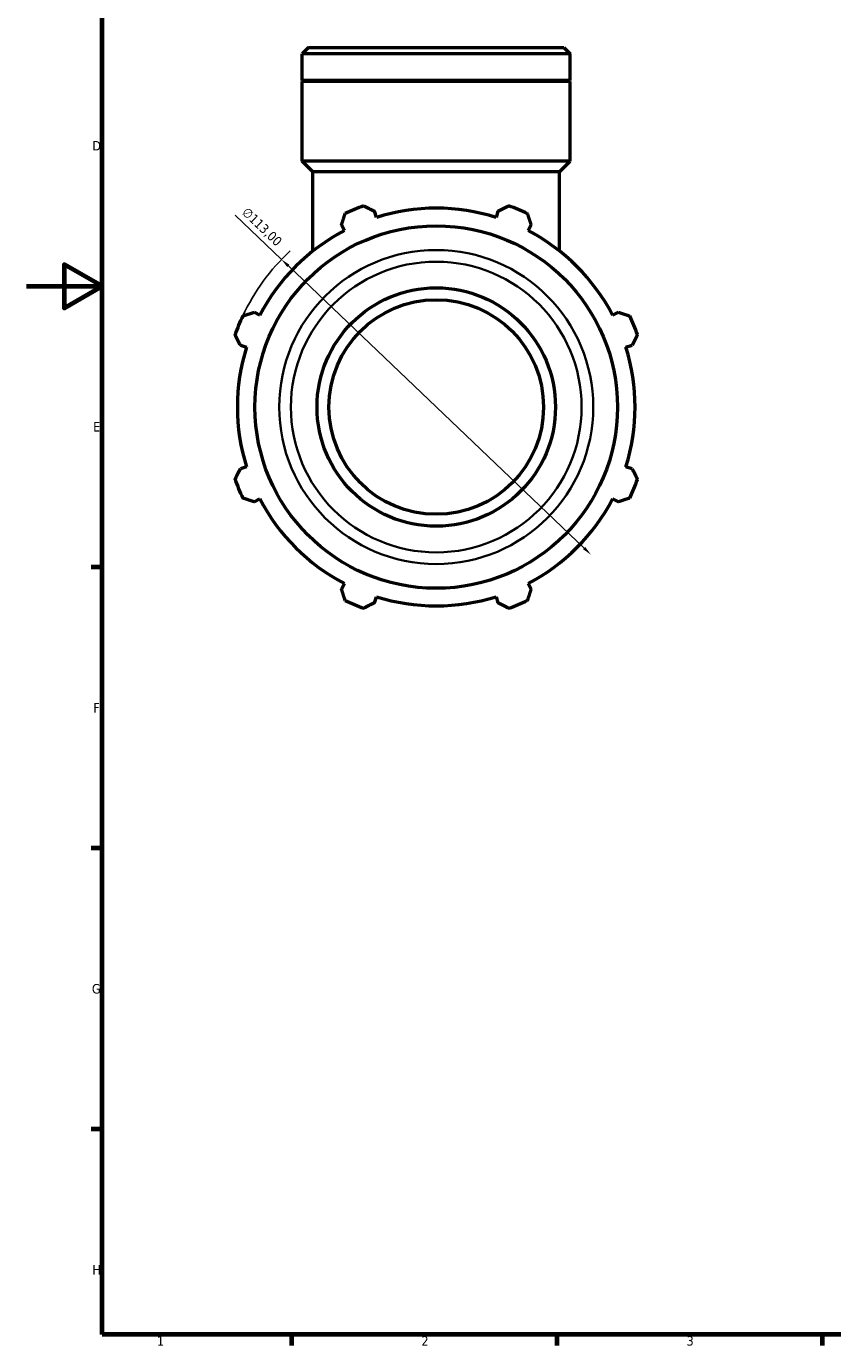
# Model space of a CAD drawing. Header units: millimetres. Extents: x 0 to 931, y 0 to 963.
# Tile 1 of 6: x 0 to 213, y 17 to 366. Entities that reach past the tile are written whole.
import ezdxf

# ---------------------------------------------------------------- set-up
doc = ezdxf.new("R2010")
doc.units = ezdxf.units.MM
for name, color, linetype, lineweight in [('Border (ISO)', 7, 'Continuous', 70), ('Dimension (ISO)', 7, 'Continuous', 25), ('Visible (ISO)', 7, 'Continuous', 50), ('Visible Narrow (ISO)', 7, 'Continuous', 35)]:
    doc.layers.add(name, color=color, linetype=linetype, lineweight=lineweight)
doc.styles.add('Note Text (ISO)', font='tahoma.ttf')
doc.dimstyles.new('Default (ISO)', dxfattribs={"dimtxt": 2.5, "dimasz": 2.5, "dimexe": 3.175, "dimexo": 0, "dimgap": 0.762, "dimtad": 1, "dimrnd": 1e-08, "dimzin": 0, "dimtxsty": 'Note Text (ISO)', "dimcen": 0.09, "dimdle": 10, "dimclrd": 256, "dimclre": 256, "dimclrt": 232, "dimazin": 0, "dimtfac": 1.40208, "dimtmove": 0, "dimatfit": 3, "dimfxl": 1, "dimtolj": 1, "dimtzin": 0, "dimlwd": -1, "dimlwe": -1, "dimarcsym": 0})

# ---------------------------------------------------------------- blocks, each defined once
blk = doc.blocks.new('Borders Default Border')
at = {"layer": 'Border (ISO)'}
for p, q in [((20, 222.75), (17.1, 222.75)), ((20, 148.5), (17.1, 148.5)), ((20, 74.25), (17.1, 74.25)), ((70.08, 20), (70.08, 17.1)), ((140.17, 20), (140.17, 17.1)), ((210.25, 20), (210.25, 17.1))]:
    blk.add_line(p, q, dxfattribs=at)
at = {"layer": 'Border (ISO)', "flags": 128}
for points in [[(20, 20), (20, 574), (821, 574), (821, 20), (20, 20)], [(0, 297), (20, 297), (10, 302.77), (10, 291.23), (20, 297)]]:
    blk.add_lwpolyline(points, dxfattribs=at)
at = {"layer": 'Border (ISO)', "color": 232, "true_color": 0xca0064, "char_height": 2.5, "attachment_point": 7, "style": 'Note Text (ISO)'}
for s, insert in [('D', (17.43, 332.88)), ('E', (17.64, 258.63)), ('F', (17.7, 184.38)), ('G', (17.31, 110.08)), ('H', (17.44, 35.88)), ('1', (34.48, 17.1)), ('2', (104.37, 17.1)), ('3', (174.43, 17.05))]:
    blk.add_mtext(s, dxfattribs=dict(at, insert=insert))
blk = doc.blocks.new('*D14')
at = {"layer": 'Defpoints', "color": 0, "transparency": 16777216}
for p in [(67.4, 304.1), (149.16, 226.1)]:
    blk.add_point(p, dxfattribs=at)
at = {"layer": 'Dimension (ISO)', "transparency": 16777216}
for p, q in [((67.4, 304.1), (55.18, 315.76)), ((147.35, 227.82), (69.21, 302.37))]:
    blk.add_line(p, q, dxfattribs=at)
blk.add_arc((108.28, 265.1), 56.5, 133.1276, 154.792, dxfattribs=at)
for points in [[(69.5, 302.68), (68.92, 302.07), (67.4, 304.1)], [(147.64, 228.12), (147.06, 227.52), (149.16, 226.1)]]:
    blk.add_solid(points, dxfattribs=at)
at = {"layer": 'Dimension (ISO)', "color": 232, "true_color": 0xca0064, "transparency": 16777216, "insert": (58.48, 318.11), "char_height": 2.5, "attachment_point": 1, "rotation": 316.3473, "style": 'Note Text (ISO)'}
blk.add_mtext('\\A1;∅113,00', dxfattribs=at)

msp = doc.modelspace()

# ---------------------------------------------------------------- linework, layer by layer
at = {"layer": 'Visible (ISO)'}
for p, q in [((74.571, 360.098), (72.871, 358.398)), ((74.571, 360.098), (141.992, 360.098)), ((141.992, 360.098), (143.691, 358.398)), ((72.871, 351.398), (72.871, 358.398)), ((143.691, 358.398), (72.871, 358.398)), ((143.691, 351.398), (143.691, 358.398)), ((143.691, 351.398), (72.871, 351.398)), ((73.171, 351.098), (72.871, 351.398)), ((143.691, 351.098), (72.871, 351.098)), ((72.871, 330.098), (72.871, 351.098)), ((143.391, 351.098), (143.691, 351.398)), ((143.691, 330.098), (143.691, 351.098)), ((143.691, 330.098), (72.871, 330.098)), ((75.704, 327.265), (72.871, 330.098)), ((140.859, 327.265), (143.691, 330.098)), ((140.859, 327.265), (75.704, 327.265)), ((75.704, 306.326), (75.704, 327.265)), ((140.859, 306.326), (140.859, 327.265)), ((92.481, 315.211), (91.971, 316.828)), ((124.592, 316.828), (124.082, 315.211)), ((83.236, 313.21), (84.019, 311.706)), ((132.544, 311.706), (133.327, 313.21)), ((61.673, 289.361), (60.17, 290.143)), ((156.393, 290.143), (154.889, 289.361)), ((56.552, 281.408), (58.168, 280.899)), ((158.394, 280.899), (160.011, 281.408)), ((58.168, 249.298), (56.552, 248.788)), ((160.011, 248.788), (158.394, 249.298)), ((60.17, 240.053), (61.673, 240.836)), ((154.889, 240.836), (156.393, 240.053)), ((84.019, 218.49), (83.236, 216.987)), ((133.327, 216.987), (132.544, 218.49)), ((91.971, 213.369), (92.481, 214.985)), ((124.082, 214.985), (124.592, 213.369))]:
    msp.add_line(p, q, dxfattribs=at)
for radius in [47.888, 31.5, 28.35]:
    msp.add_circle((108.281, 265.098), radius, dxfattribs=at)
for radius, start, end in [(56.5, 109.79198, 115.20802), (52.545, 72.5, 107.5), (56.5, 64.79198, 70.20802), (52.545, 117.5, 152.5), (52.545, 27.5, 62.5), (56.5, 154.79198, 160.20802), (56.5, 19.79198, 25.20802), (52.545, 162.5, 197.5), (52.545, 342.5, 17.5), (56.5, 199.79198, 205.20802), (56.5, 334.79198, 340.20802), (52.545, 207.5, 242.5), (52.545, 297.5, 332.5), (56.5, 244.79198, 250.20802), (52.545, 252.5, 287.5), (56.5, 289.79198, 295.20802)]:
    msp.add_arc((108.281, 265.098), radius, start, end, dxfattribs=at)
for points, weights in [([(89.15, 318.261), (90.589, 317.53), (91.971, 316.828)], [1, 1.00178570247, 1.00275534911]), ([(124.592, 316.828), (125.973, 317.53), (127.413, 318.261)], [1.00275534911, 1.00178570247, 1]), ([(83.236, 313.21), (83.717, 314.683), (84.218, 316.218)], [1.00275534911, 1.00178570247, 1]), ([(132.345, 316.218), (132.846, 314.683), (133.327, 313.21)], [1, 1.00178570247, 1.00275534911]), ([(57.162, 289.162), (58.697, 289.663), (60.17, 290.143)], [1, 1.00178570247, 1.00275534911]), ([(156.393, 290.143), (157.866, 289.663), (159.401, 289.162)], [1.00275534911, 1.00178570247, 1]), ([(56.552, 281.408), (55.85, 282.79), (55.119, 284.229)], [1.00275534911, 1.00178570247, 1]), ([(161.444, 284.229), (160.713, 282.79), (160.011, 281.408)], [1, 1.00178570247, 1.00275534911]), ([(55.119, 245.967), (55.85, 247.406), (56.552, 248.788)], [1, 1.00178570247, 1.00275534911]), ([(160.011, 248.788), (160.713, 247.406), (161.444, 245.967)], [1.00275534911, 1.00178570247, 1]), ([(60.17, 240.053), (58.697, 240.534), (57.162, 241.034)], [1.00275534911, 1.00178570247, 1]), ([(159.401, 241.034), (157.866, 240.534), (156.393, 240.053)], [1, 1.00178570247, 1.00275534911]), ([(84.218, 213.979), (83.717, 215.513), (83.236, 216.987)], [1, 1.00178570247, 1.00275534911]), ([(133.327, 216.987), (132.846, 215.513), (132.345, 213.979)], [1.00275534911, 1.00178570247, 1]), ([(91.971, 213.369), (90.589, 212.667), (89.15, 211.936)], [1.00275534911, 1.00178570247, 1]), ([(127.413, 211.936), (125.973, 212.667), (124.592, 213.369)], [1, 1.00178570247, 1.00275534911])]:
    msp.add_rational_spline(points, weights, degree=2, dxfattribs=at)
at = {"layer": 'Visible Narrow (ISO)'}
for radius in [41.48, 38.399]:
    msp.add_circle((108.281, 265.098), radius, dxfattribs=at)

# ---------------------------------------------------------------- block references
msp.add_blockref('Borders Default Border', (0, 0))

# ---------------------------------------------------------------- dimensions: what is measured, and where the dimension line sits
at = {"layer": 'Dimension (ISO)'}
dim = msp.add_diameter_dim_2p(p1=(149.161, 226.097), p2=(67.402, 304.099), dimstyle='Default (ISO)', override={"dimdec": 2, "dimlfac": 1, "dimtp": 0, "dimtm": 0, "dimtdec": 2, "dimatfit": 2}, dxfattribs=at)
dim.commit()
dim.dimension.update_dxf_attribs({"geometry": '*D14', "text_midpoint": (60.388, 310.79), "dimtype": 163})

doc.saveas('drawing.dxf')
